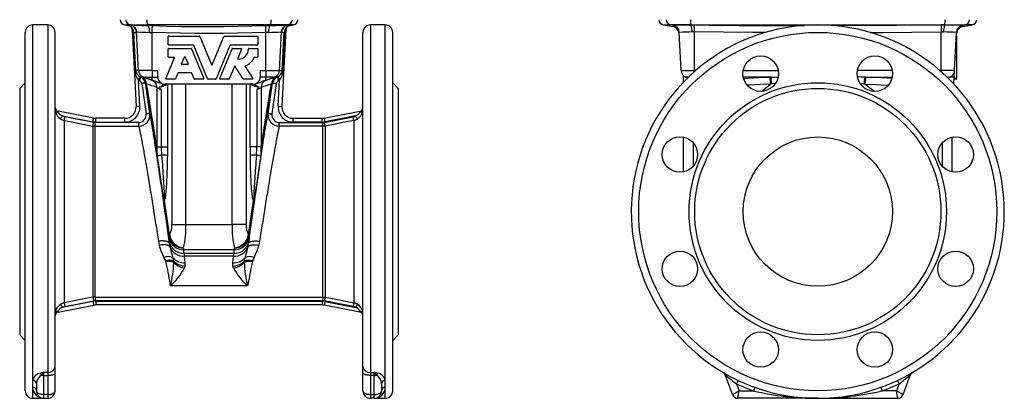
# Model space of a CAD drawing. Extents: x 112 to 643, y -240 to 697.
# Tile 2 of 3: x 113 to 641, y 96 to 298. Entities that reach past the tile are written whole.
import ezdxf

# ---------------------------------------------------------------- set-up
doc = ezdxf.new("R2010")
doc.units = 0
doc.layers.get('0').update_dxf_attribs({"linetype": 'CONTINUOUS'})

msp = doc.modelspace()

# ---------------------------------------------------------------- linework, layer by layer
at = {"color": 7, "linetype": 'CONTINUOUS'}
for p, q in [((115.8, 99.54), (115.8, 291.54)), ((127.8, 295.54), (119.8, 295.54)), ((119.8, 105.12), (119.8, 295.54)), ((127.8, 295.54), (127.8, 109.38)), ((131.8, 112.83), (131.8, 291.54)), ((169.09, 295.56), (170.63, 295.28)), ((169.09, 295.56), (172.09, 295.56)), ((172.09, 295.56), (181.48, 295.56)), ((172.3, 295.52), (172.09, 295.56)), ((172.14, 294.69), (172.16, 294.66)), ((173.05, 293.12), (175.21, 251.85)), ((173.57, 291.52), (174.64, 271.16)), ((175.08, 271.18), (174.01, 291.54)), ((176.5, 271.18), (175.42, 291.79)), ((247.12, 295.56), (181.48, 295.56)), ((181.82, 295.3), (181.48, 295.56)), ((183.8, 271.18), (183.8, 291.52)), ((244.8, 271.18), (244.8, 291.52)), ((246.78, 295.3), (247.12, 295.56)), ((256.5, 295.56), (247.12, 295.56)), ((252.1, 271.18), (253.18, 291.79)), ((255.55, 293.12), (253.39, 251.85)), ((253.52, 271.18), (254.59, 291.54)), ((255.03, 291.52), (253.96, 271.16)), ((256.3, 295.52), (256.5, 295.56)), ((256.46, 294.69), (256.43, 294.66)), ((259.51, 295.56), (256.5, 295.56)), ((257.97, 295.28), (259.51, 295.56)), ((296.8, 112.83), (296.8, 291.54)), ((308.8, 295.54), (300.8, 295.54)), ((300.8, 295.54), (300.8, 109.38)), ((308.8, 105.12), (308.8, 295.54)), ((312.8, 99.54), (312.8, 291.54)), ((457.95, 295.56), (463.06, 294.65)), ((457.95, 295.56), (461.77, 295.56)), ((472.62, 295.56), (461.77, 295.56)), ((463.19, 295.3), (461.77, 295.56)), ((467.39, 271.18), (466.33, 291.52)), ((472.62, 295.56), (608.78, 295.56)), ((472.64, 295.52), (472.62, 295.56)), ((474.53, 271.18), (474.51, 291.79)), ((606.86, 271.18), (606.89, 291.79)), ((608.76, 295.52), (608.78, 295.56)), ((608.78, 295.56), (619.62, 295.56)), ((614, 271.18), (615.07, 291.52)), ((618.2, 295.3), (619.62, 295.56)), ((618.34, 294.65), (623.45, 295.56)), ((623.45, 295.56), (619.62, 295.56)), ((192.45, 284.98), (192.45, 289.3)), ((192.69, 289.54), (209.09, 289.54)), ((209.31, 289.39), (215.58, 274.26)), ((216.02, 274.26), (222.29, 289.39)), ((222.51, 289.54), (240.21, 289.54)), ((240.45, 289.3), (240.45, 284.98)), ((615.2, 289.3), (614.95, 289.3)), ((615.2, 289.54), (614.96, 289.54)), ((615.2, 289.3), (615.2, 289.54)), ((615.2, 284.98), (615.2, 289.3)), ((192.45, 278.41), (192.45, 282.73)), ((205.88, 284.74), (192.69, 284.74)), ((192.69, 282.97), (204.7, 282.97)), ((204.92, 282.82), (211.54, 266.83)), ((213.53, 266.65), (206.1, 284.59)), ((225.5, 284.59), (218.06, 266.65)), ((220.06, 266.83), (226.68, 282.82)), ((240.21, 284.74), (225.72, 284.74)), ((226.9, 282.97), (231.58, 282.97)), ((231.8, 282.64), (229.7, 277.58)), ((235.64, 282.97), (240.21, 282.97)), ((240.45, 282.73), (240.45, 278.41)), ((615.2, 282.73), (614.61, 282.73)), ((615.2, 282.97), (614.62, 282.97)), ((615.2, 284.59), (614.7, 284.59)), ((615.2, 284.74), (614.71, 284.74)), ((615.2, 284.98), (614.72, 284.98)), ((615.2, 284.74), (615.2, 284.98)), ((615.2, 284.59), (615.2, 284.74)), ((615.2, 282.97), (615.2, 284.59)), ((615.2, 282.73), (615.2, 282.97)), ((615.2, 278.41), (615.2, 282.73)), ((191.17, 266.83), (195.73, 277.84)), ((195.51, 278.17), (192.69, 278.17)), ((199.6, 274.63), (201.13, 278.34)), ((201.58, 278.34), (203.11, 274.63)), ((240.21, 278.17), (238.83, 278.17)), ((615.2, 277.84), (614.35, 277.84)), ((615.2, 278.17), (614.37, 278.17)), ((615.2, 278.41), (614.38, 278.41)), ((615.2, 278.17), (615.2, 278.41)), ((615.2, 277.84), (615.2, 278.17)), ((615.2, 266.83), (615.2, 277.84)), ((176.5, 271.18), (175.08, 271.18)), ((183.8, 271.18), (176.5, 271.18)), ((183.8, 271.18), (186.8, 271.18)), ((183.8, 271.18), (183.8, 267.63)), ((186.8, 267.78), (186.8, 271.18)), ((197.56, 269.71), (196.29, 266.65)), ((204.93, 269.86), (197.78, 269.86)), ((202.89, 274.3), (199.82, 274.3)), ((206.42, 266.65), (205.15, 269.71)), ((227.94, 273.32), (225.18, 266.65)), ((232.66, 266.61), (228.36, 273.35)), ((233.65, 273.29), (237.74, 266.87)), ((241.8, 271.18), (241.8, 267.78)), ((241.8, 271.18), (244.8, 271.18)), ((244.8, 271.18), (252.1, 271.18)), ((244.8, 271.18), (244.8, 267.63)), ((252.1, 271.18), (253.52, 271.18)), ((467.39, 271.18), (474.53, 271.18)), ((474.53, 271.18), (475.29, 271.18)), ((500.74, 271.18), (519.42, 271.18)), ((580.65, 271.18), (561.97, 271.18)), ((606.86, 271.18), (606.1, 271.18)), ((614, 271.18), (606.86, 271.18)), ((613.82, 267.78), (614, 271.18)), ((115.8, 264.54), (112.8, 261.54)), ((177.21, 251.96), (176.47, 266)), ((178, 267.67), (177.69, 267.65)), ((178.2, 267.63), (179.12, 267.63)), ((178.26, 267.62), (178.2, 267.63)), ((178.25, 264.19), (180.55, 247.85)), ((179.12, 267.63), (183.8, 267.63)), ((183.8, 265.93), (179.12, 267.63)), ((180.23, 264.47), (180.5, 264.5)), ((182.53, 248.13), (180.23, 264.47)), ((183.8, 267.63), (186.8, 267.63)), ((183.8, 265.93), (183.8, 267.63)), ((189.18, 263.93), (183.8, 265.93)), ((196.07, 266.5), (191.39, 266.5)), ((211.32, 266.5), (206.64, 266.5)), ((217.84, 266.5), (213.76, 266.5)), ((224.96, 266.5), (220.28, 266.5)), ((237.54, 266.5), (232.86, 266.5)), ((239.42, 263.93), (244.8, 265.93)), ((244.8, 267.63), (241.8, 267.63)), ((249.48, 267.63), (244.8, 267.63)), ((244.8, 265.93), (244.8, 267.63)), ((244.8, 265.93), (249.48, 267.63)), ((246.07, 248.13), (248.37, 264.47)), ((250.35, 264.19), (248.05, 247.85)), ((248.37, 264.47), (248.1, 264.5)), ((250.4, 267.63), (249.48, 267.63)), ((250.34, 267.62), (250.4, 267.63)), ((250.6, 267.67), (250.91, 267.65)), ((251.39, 251.96), (252.13, 266)), ((315.8, 261.54), (312.8, 264.54)), ((468.7, 264.94), (468.7, 268.43)), ((471.02, 267.27), (470.02, 267.63)), ((471.4, 267.63), (470.02, 267.63)), ((515.44, 267.63), (500.76, 267.63)), ((514.94, 267.62), (515.44, 267.63)), ((565.95, 267.63), (580.64, 267.63)), ((566.46, 267.62), (565.95, 267.63)), ((610, 267.63), (611.38, 267.63)), ((610.37, 267.27), (611.38, 267.63)), ((611.72, 267.78), (613.82, 267.78)), ((615.2, 266.5), (613.76, 266.5)), ((615.2, 266.83), (613.77, 266.83)), ((615.2, 266.5), (615.2, 266.83)), ((112.8, 261.54), (112.8, 129.54)), ((180.8, 263.93), (180.86, 263.86)), ((186.36, 262.05), (186.36, 230.3)), ((188.68, 260.58), (188.68, 230.3)), ((237.8, 263.78), (190.8, 263.78)), ((192.18, 230.3), (192.18, 263.78)), ((194.38, 263.78), (194.38, 188.64)), ((201.9, 188.64), (201.9, 263.78)), ((226.7, 188.64), (226.7, 263.78)), ((234.22, 263.78), (234.22, 188.64)), ((236.42, 230.3), (236.42, 263.78)), ((239.92, 260.58), (239.92, 230.3)), ((242.24, 262.05), (242.24, 230.3)), ((247.79, 263.93), (247.74, 263.86)), ((315.8, 261.54), (315.8, 129.54)), ((510.48, 259.96), (515.4, 263.86)), ((515.86, 263.93), (515.4, 263.86)), ((565.54, 263.93), (566, 263.86)), ((570.91, 259.96), (566, 263.86)), ((152.47, 245.65), (133.42, 249.35)), ((276.13, 245.65), (295.18, 249.35)), ((135.75, 246.86), (152.09, 243.69)), ((136.65, 244.41), (136.65, 146.67)), ((152.47, 243.35), (137.04, 246.37)), ((153.23, 241.29), (153.23, 243.28)), ((176.6, 243.28), (153.23, 243.28)), ((169.22, 245.54), (153.62, 245.54)), ((153.62, 243.54), (153.62, 245.54)), ((153.62, 243.54), (169.22, 243.54)), ((169.22, 243.54), (169.22, 245.54)), ((176.6, 241.29), (176.6, 243.28)), ((252, 241.29), (252, 243.28)), ((252, 243.28), (275.37, 243.28)), ((259.38, 245.54), (274.98, 245.54)), ((259.38, 243.54), (259.38, 245.54)), ((274.98, 243.54), (259.38, 243.54)), ((274.98, 243.54), (274.98, 245.54)), ((275.37, 241.29), (275.37, 243.28)), ((276.13, 243.35), (291.56, 246.37)), ((292.85, 246.86), (276.51, 243.69)), ((291.94, 244.41), (291.94, 146.67)), ((152.09, 241.4), (152.09, 149.68)), ((153.23, 149.79), (153.23, 241.29)), ((153.23, 241.29), (176.6, 241.29)), ((275.37, 241.29), (252, 241.29)), ((275.37, 149.79), (275.37, 241.29)), ((276.51, 241.4), (276.51, 149.68)), ((468.7, 216.85), (468.7, 235.46)), ((473.96, 232.38), (473.96, 219.93)), ((607.43, 232.38), (607.43, 219.93)), ((612.7, 216.85), (612.7, 235.46)), ((186.36, 230.3), (188.68, 230.3)), ((188.68, 230.3), (192.18, 230.3)), ((239.92, 230.3), (236.42, 230.3)), ((242.24, 230.3), (239.92, 230.3)), ((186.57, 225.32), (190.03, 200.87)), ((242.03, 225.32), (238.57, 200.87)), ((190.03, 200.87), (192.76, 182.35)), ((193.06, 183.18), (190.36, 201.47)), ((235.53, 183.18), (238.24, 201.47)), ((238.57, 200.87), (235.84, 182.35)), ((194.38, 188.64), (201.9, 188.64)), ((201.9, 188.64), (226.7, 188.64)), ((234.22, 188.64), (226.7, 188.64)), ((192.76, 182.35), (192.79, 182.19)), ((192.82, 181.74), (192.97, 179.72)), ((193.07, 183.14), (193.06, 183.18)), ((235.53, 183.14), (235.53, 183.18)), ((235.78, 181.74), (235.63, 179.72)), ((235.84, 182.35), (235.81, 182.19)), ((227.86, 175.12), (200.74, 175.12)), ((200.89, 173.1), (200.74, 175.12)), ((227.71, 173.1), (227.86, 175.12)), ((190.93, 169.11), (191.03, 168.8)), ((227.71, 173.1), (200.89, 173.1)), ((227.49, 171.71), (201.11, 171.71)), ((201.51, 168.09), (201.11, 171.71)), ((227.09, 168.09), (227.49, 171.71)), ((237.67, 169.11), (237.57, 168.8)), ((234.9, 155.7), (193.7, 155.7)), ((153.23, 149.79), (275.37, 149.79)), ((153.23, 149.79), (153.23, 147.8)), ((275.37, 149.79), (275.37, 147.8)), ((133.42, 141.73), (152.47, 145.43)), ((152.09, 147.39), (135.75, 144.22)), ((137.04, 144.71), (152.47, 147.73)), ((275.37, 147.8), (153.23, 147.8)), ((153.62, 147.54), (274.98, 147.54)), ((153.62, 147.54), (153.62, 145.54)), ((274.98, 145.54), (153.62, 145.54)), ((274.98, 147.54), (274.98, 145.54)), ((291.56, 144.71), (276.13, 147.73)), ((295.18, 141.73), (276.13, 145.43)), ((276.51, 147.39), (292.85, 144.22)), ((112.8, 129.54), (115.8, 126.54)), ((312.8, 126.54), (315.8, 129.54)), ((131.8, 109.19), (131.8, 112.83)), ((296.8, 109.19), (296.8, 112.83)), ((127.8, 109.38), (125.8, 109.38)), ((125.8, 107.83), (125.8, 109.38)), ((125.8, 107.83), (127.8, 107.83)), ((125.8, 97.51), (125.8, 107.83)), ((127.8, 109.38), (127.8, 107.83)), ((127.8, 107.83), (127.8, 97.51)), ((131.8, 99.54), (131.8, 109.19)), ((296.8, 99.54), (296.8, 109.19)), ((300.8, 109.38), (302.8, 109.38)), ((300.8, 109.38), (300.8, 107.83)), ((302.8, 107.83), (300.8, 107.83)), ((300.8, 107.83), (300.8, 97.51)), ((302.8, 107.83), (302.8, 109.38)), ((302.8, 97.51), (302.8, 107.83)), ((494.98, 97.51), (491.23, 107.83)), ((586.42, 97.51), (590.17, 107.83)), ((119.8, 101.42), (119.8, 105.12)), ((119.8, 95.54), (119.8, 101.42)), ((121.8, 103.31), (121.8, 99.54)), ((306.8, 103.31), (306.8, 99.54)), ((308.8, 101.42), (308.8, 105.12)), ((308.8, 95.54), (308.8, 101.42)), ((497.12, 103.31), (498.5, 99.54)), ((584.27, 103.31), (582.9, 99.54)), ((119.8, 95.54), (125.8, 95.54)), ((127.8, 97.51), (125.8, 97.51)), ((125.8, 95.54), (125.8, 97.51)), ((125.8, 95.54), (127.8, 95.54)), ((127.8, 97.51), (127.8, 95.54)), ((300.8, 97.51), (302.8, 97.51)), ((300.8, 97.51), (300.8, 95.54)), ((302.8, 95.54), (300.8, 95.54)), ((302.8, 95.54), (302.8, 97.51)), ((302.8, 95.54), (308.8, 95.54)), ((540.7, 95.54), (497.8, 95.54)), ((498.5, 99.54), (506.23, 99.54)), ((540.7, 95.54), (583.6, 95.54)), ((582.9, 99.54), (575.16, 99.54))]:
    msp.add_line(p, q, dxfattribs=at)
for points in [[(172.3, 295.52), (172.17, 295.53), (172.12, 295.52)], [(172.99, 293.49), (173.02, 293.35), (173.05, 293.12)], [(174.01, 291.54), (174, 291.54), (173.98, 291.54), (173.94, 291.54), (173.89, 291.53), (173.83, 291.53), (173.75, 291.53), (173.67, 291.52), (173.57, 291.52)], [(175.42, 291.79), (175.45, 291.8), (175.54, 291.79)], [(183.95, 295.25), (182.88, 295.28), (181.82, 295.3)], [(182.35, 291.57), (183.07, 291.55), (183.8, 291.52)], [(183.8, 291.52), (183.81, 291.87), (183.83, 292.23), (183.84, 292.57), (183.85, 292.91), (183.87, 293.23), (183.88, 293.54), (183.89, 293.82), (183.9, 294.09), (183.91, 294.34), (183.92, 294.56), (183.93, 294.76), (183.93, 294.92), (183.94, 295.06), (183.95, 295.17), (183.95, 295.25)], [(244.8, 291.52), (237.18, 291.26), (229.55, 291.07), (221.93, 290.96), (214.3, 290.92), (206.67, 290.96), (199.05, 291.07), (191.42, 291.26), (183.8, 291.52)], [(183.95, 295.25), (191.94, 294.98), (199.39, 294.8), (206.85, 294.69), (214.3, 294.65), (222.3, 294.7), (229.75, 294.81), (237.2, 294.99), (244.65, 295.25)], [(244.65, 295.25), (245.71, 295.28), (246.78, 295.3)], [(244.8, 291.52), (244.79, 291.87), (244.77, 292.23), (244.76, 292.57), (244.75, 292.91), (244.73, 293.23), (244.72, 293.54), (244.71, 293.82), (244.7, 294.09), (244.69, 294.34), (244.68, 294.56), (244.67, 294.76), (244.66, 294.92), (244.66, 295.06), (244.65, 295.17), (244.65, 295.25)], [(246.25, 291.57), (245.53, 291.55), (244.8, 291.52)], [(253.18, 291.79), (253.14, 291.8), (253.06, 291.79)], [(254.59, 291.54), (254.6, 291.54), (254.62, 291.54), (254.66, 291.54), (254.71, 291.53), (254.77, 291.53), (254.85, 291.53), (254.93, 291.52), (255.03, 291.52)], [(255.61, 293.5), (255.58, 293.35), (255.55, 293.12)], [(256.3, 295.52), (256.43, 295.53), (256.48, 295.52)], [(463.01, 295.25), (463.05, 295.28), (463.19, 295.3)], [(463.01, 295.25), (463.03, 294.98), (463.04, 294.84), (463.05, 294.74), (463.06, 294.67), (463.06, 294.65)], [(466.45, 291.57), (466.36, 291.55), (466.33, 291.52)], [(472.64, 295.52), (473.55, 295.53), (474.48, 295.52)], [(474.51, 291.79), (473.88, 291.8), (473.26, 291.79)], [(474.48, 295.52), (482.47, 295.44), (498.47, 295.32), (514.47, 295.26), (527.58, 295.25), (533.41, 295.27)], [(512.74, 291.54), (505.87, 291.55), (490.19, 291.64), (474.51, 291.79)], [(606.92, 295.52), (598.92, 295.44), (582.92, 295.32), (566.93, 295.26), (553.81, 295.25), (547.94, 295.27)], [(568.67, 291.54), (575.52, 291.55), (591.2, 291.64), (606.89, 291.79)], [(606.89, 291.79), (607.51, 291.8), (608.14, 291.79)], [(608.76, 295.52), (607.84, 295.53), (606.92, 295.52)], [(614.94, 291.57), (615.04, 291.55), (615.07, 291.52)], [(618.38, 295.25), (618.34, 295.28), (618.2, 295.3)], [(618.38, 295.25), (618.36, 294.98), (618.35, 294.84), (618.34, 294.74), (618.34, 294.67), (618.34, 294.65)], [(175.08, 271.18), (175.07, 271.18), (175.04, 271.18), (175.01, 271.18), (174.96, 271.18), (174.89, 271.17), (174.82, 271.17), (174.73, 271.17), (174.64, 271.16)], [(253.52, 271.18), (253.53, 271.18), (253.56, 271.18), (253.59, 271.18), (253.64, 271.18), (253.7, 271.17), (253.78, 271.17), (253.86, 271.17), (253.96, 271.16)], [(474.53, 271.18), (474.53, 270.83), (474.53, 270.52)], [(606.86, 271.18), (606.86, 270.83), (606.86, 270.52)], [(177.35, 267.8), (177.34, 267.78), (177.32, 267.73), (177.28, 267.66), (177.23, 267.55), (177.16, 267.42), (177.09, 267.27), (177, 267.09), (176.91, 266.9), (176.81, 266.69), (176.7, 266.46), (176.58, 266.24), (176.47, 266)], [(177.69, 267.65), (177.68, 267.63), (177.66, 267.59), (177.63, 267.51), (177.59, 267.4), (177.54, 267.26), (177.48, 267.1), (177.41, 266.92), (177.33, 266.71), (177.25, 266.49), (177.16, 266.26), (177.07, 266.03), (176.98, 265.78)], [(178.2, 267.63), (178.07, 267.66), (178, 267.67)], [(180.23, 264.47), (180.21, 264.47), (180.15, 264.46), (180.07, 264.45), (179.95, 264.43), (179.81, 264.41), (179.64, 264.39), (179.44, 264.36), (179.23, 264.33), (179, 264.3), (178.76, 264.26), (178.51, 264.23), (178.25, 264.19)], [(180.5, 264.5), (181.15, 260.6), (181.94, 255.64), (182.87, 249.63), (183.96, 242.57), (185.19, 234.46), (186.57, 225.32)], [(180.5, 264.5), (180.61, 264.23), (180.8, 263.93)], [(248.1, 264.5), (247.45, 260.6), (246.66, 255.64), (245.72, 249.63), (244.64, 242.57), (243.41, 234.46), (242.03, 225.32)], [(248.1, 264.5), (247.99, 264.23), (247.79, 263.93)], [(248.37, 264.47), (248.39, 264.47), (248.44, 264.46), (248.53, 264.45), (248.65, 264.43), (248.79, 264.41), (248.96, 264.39), (249.16, 264.36), (249.37, 264.33), (249.6, 264.3), (249.84, 264.26), (250.09, 264.23), (250.35, 264.19)], [(250.4, 267.63), (250.53, 267.66), (250.6, 267.67)], [(250.91, 267.65), (250.92, 267.63), (250.94, 267.59), (250.97, 267.51), (251.01, 267.4), (251.06, 267.26), (251.12, 267.1), (251.19, 266.92), (251.27, 266.71), (251.35, 266.49), (251.44, 266.26), (251.53, 266.03), (251.62, 265.78)], [(251.25, 267.8), (251.26, 267.78), (251.28, 267.73), (251.32, 267.66), (251.37, 267.55), (251.43, 267.42), (251.51, 267.27), (251.6, 267.09), (251.69, 266.9), (251.79, 266.69), (251.9, 266.46), (252.01, 266.24), (252.13, 266)], [(500.92, 266.93), (503.35, 267.07), (509.13, 267.37), (514.94, 267.62)], [(515.44, 267.63), (517.7, 267.66), (519.4, 267.67)], [(518.01, 264.25), (517.93, 264.23), (515.86, 263.93)], [(565.95, 267.63), (563.69, 267.66), (561.99, 267.67)], [(563.38, 264.25), (563.47, 264.23), (565.54, 263.93)], [(580.47, 266.93), (578.04, 267.07), (572.26, 267.37), (566.46, 267.62)], [(613.62, 263.96), (613.63, 264.05), (613.64, 264.2), (613.65, 264.38), (613.66, 264.59), (613.67, 264.82), (613.68, 265.08), (613.7, 265.37), (613.71, 265.67), (613.73, 266), (613.75, 266.33), (613.77, 266.68), (613.78, 267.04), (613.8, 267.41), (613.82, 267.78)], [(186.36, 230.3), (184.95, 239.12), (183.69, 246.9), (182.59, 253.61), (181.64, 259.27), (180.86, 263.86)], [(187.76, 262.31), (188.43, 262.62), (189.07, 262.94), (189.29, 263.07), (189.47, 263.2), (189.61, 263.34), (189.68, 263.49), (189.66, 263.59), (189.6, 263.68), (189.49, 263.77), (189.34, 263.86), (189.18, 263.93)], [(240.83, 262.31), (240.17, 262.62), (239.53, 262.94), (239.31, 263.07), (239.12, 263.2), (238.98, 263.34), (238.92, 263.49), (238.93, 263.59), (239, 263.68), (239.1, 263.77), (239.25, 263.86), (239.42, 263.93)], [(242.24, 230.3), (243.65, 239.12), (244.91, 246.9), (246.01, 253.61), (246.95, 259.27), (247.74, 263.86)], [(515.4, 263.86), (509.71, 263.61), (504.04, 263.31), (502.89, 263.24)], [(566, 263.86), (571.69, 263.61), (577.36, 263.31), (578.5, 263.24)], [(133.5, 248.89), (133.47, 249.05), (133.45, 249.18), (133.43, 249.28), (133.42, 249.33), (133.42, 249.35)], [(177.21, 251.96), (176.95, 251.94), (176.69, 251.93), (176.44, 251.92), (176.21, 251.91), (175.99, 251.89), (175.79, 251.88), (175.62, 251.88), (175.48, 251.87), (175.36, 251.86), (175.28, 251.86), (175.23, 251.85), (175.21, 251.85)], [(182.53, 248.13), (182.51, 248.12), (182.45, 248.12), (182.37, 248.1), (182.25, 248.09), (182.11, 248.07), (181.93, 248.04), (181.74, 248.02), (181.53, 247.99), (181.3, 247.95), (181.05, 247.92), (180.8, 247.88), (180.55, 247.85)], [(193.09, 178.48), (192.91, 179.78), (192.74, 181.09), (192.56, 182.41), (192.38, 183.73), (192.19, 185.07), (192.01, 186.42), (191.82, 187.77), (191.64, 189.13), (191.45, 190.49), (191.26, 191.86), (191.07, 193.23), (190.87, 194.61), (190.68, 195.98), (190.49, 197.36), (190.29, 198.73), (190.1, 200.1), (189.91, 201.47), (189.71, 202.84), (189.52, 204.2), (189.32, 205.56), (189.13, 206.91), (188.93, 208.25), (188.74, 209.58), (188.55, 210.91), (188.36, 212.22), (188.16, 213.53), (187.98, 214.82), (187.79, 216.1), (187.6, 217.36), (187.41, 218.61), (187.23, 219.85), (187.05, 221.07), (186.87, 222.27), (186.69, 223.45), (186.51, 224.62), (186.34, 225.76), (186.16, 226.88), (186, 227.99), (185.83, 229.07), (185.66, 230.13), (185.5, 231.16), (185.34, 232.17), (185.19, 233.15), (185.04, 234.11), (184.89, 235.05), (184.74, 235.95), (184.6, 236.83), (184.46, 237.68), (184.33, 238.5), (184.2, 239.29), (184.07, 240.05), (183.95, 240.78), (183.83, 241.48), (183.71, 242.15), (183.6, 242.79), (183.49, 243.39), (183.39, 243.96), (183.29, 244.5), (183.2, 245), (183.11, 245.47), (183.03, 245.91), (182.95, 246.31), (182.87, 246.68), (182.8, 247.01), (182.74, 247.3), (182.68, 247.56), (182.62, 247.79), (182.57, 247.97), (182.53, 248.13)], [(235.51, 178.48), (235.69, 179.78), (235.86, 181.09), (236.04, 182.41), (236.22, 183.73), (236.41, 185.07), (236.59, 186.42), (236.78, 187.77), (236.96, 189.13), (237.15, 190.49), (237.34, 191.86), (237.53, 193.23), (237.72, 194.61), (237.92, 195.98), (238.11, 197.36), (238.3, 198.73), (238.5, 200.1), (238.69, 201.47), (238.89, 202.84), (239.08, 204.2), (239.28, 205.56), (239.47, 206.91), (239.66, 208.25), (239.86, 209.58), (240.05, 210.91), (240.24, 212.22), (240.43, 213.53), (240.62, 214.82), (240.81, 216.1), (241, 217.36), (241.19, 218.61), (241.37, 219.85), (241.55, 221.07), (241.73, 222.27), (241.91, 223.45), (242.09, 224.62), (242.26, 225.76), (242.43, 226.88), (242.6, 227.99), (242.77, 229.07), (242.93, 230.13), (243.1, 231.16), (243.25, 232.17), (243.41, 233.15), (243.56, 234.11), (243.71, 235.05), (243.86, 235.95), (244, 236.83), (244.14, 237.68), (244.27, 238.5), (244.4, 239.29), (244.53, 240.05), (244.65, 240.78), (244.77, 241.48), (244.89, 242.15), (245, 242.79), (245.1, 243.39), (245.21, 243.96), (245.3, 244.5), (245.4, 245), (245.49, 245.47), (245.57, 245.91), (245.65, 246.31), (245.73, 246.68), (245.8, 247.01), (245.86, 247.3), (245.92, 247.56), (245.98, 247.79), (246.03, 247.97), (246.07, 248.13)], [(246.07, 248.13), (246.09, 248.12), (246.15, 248.12), (246.23, 248.1), (246.35, 248.09), (246.49, 248.07), (246.66, 248.04), (246.86, 248.02), (247.07, 247.99), (247.3, 247.95), (247.55, 247.92), (247.8, 247.88), (248.05, 247.85)], [(251.39, 251.96), (251.65, 251.94), (251.91, 251.93), (252.16, 251.92), (252.39, 251.91), (252.61, 251.89), (252.8, 251.88), (252.98, 251.88), (253.12, 251.87), (253.24, 251.86), (253.32, 251.86), (253.37, 251.85), (253.39, 251.85)], [(295.1, 248.89), (295.13, 249.05), (295.15, 249.18), (295.17, 249.28), (295.18, 249.33), (295.18, 249.35)], [(134.72, 245.16), (134.74, 245.19), (134.78, 245.26), (134.84, 245.35), (134.91, 245.47), (135, 245.62), (135.1, 245.79), (135.22, 245.98), (135.34, 246.19), (135.47, 246.41), (135.61, 246.63), (135.75, 246.86)], [(137.04, 246.37), (136.38, 246.56), (135.75, 246.86)], [(136.65, 244.41), (136.66, 244.46), (136.68, 244.53), (136.7, 244.64), (136.73, 244.78), (136.76, 244.95), (136.8, 245.15), (136.84, 245.36), (136.89, 245.6), (136.93, 245.85), (136.98, 246.11), (137.04, 246.37)], [(136.65, 244.41), (140.58, 243.65), (152.09, 241.4)], [(152.09, 243.69), (152.14, 243.94), (152.19, 244.19), (152.24, 244.44), (152.28, 244.67), (152.32, 244.88), (152.36, 245.07), (152.39, 245.24), (152.42, 245.39), (152.44, 245.5), (152.46, 245.58), (152.47, 245.63), (152.47, 245.65)], [(152.09, 241.4), (152.1, 241.44), (152.11, 241.52), (152.13, 241.63), (152.16, 241.77), (152.19, 241.94), (152.23, 242.14), (152.27, 242.35), (152.32, 242.59), (152.37, 242.83), (152.42, 243.09), (152.47, 243.35)], [(153.23, 243.28), (152.85, 243.3), (152.47, 243.35)], [(275.37, 243.28), (275.75, 243.3), (276.13, 243.35)], [(276.51, 243.69), (276.46, 243.94), (276.41, 244.19), (276.36, 244.44), (276.32, 244.67), (276.27, 244.88), (276.24, 245.07), (276.2, 245.24), (276.18, 245.39), (276.15, 245.5), (276.14, 245.58), (276.13, 245.63), (276.13, 245.65)], [(276.51, 241.4), (276.5, 241.44), (276.49, 241.52), (276.47, 241.63), (276.44, 241.77), (276.4, 241.94), (276.37, 242.14), (276.32, 242.35), (276.28, 242.59), (276.23, 242.83), (276.18, 243.09), (276.13, 243.35)], [(291.94, 244.41), (288.02, 243.65), (276.51, 241.4)], [(291.56, 246.37), (292.22, 246.56), (292.85, 246.86)], [(291.94, 244.41), (291.94, 244.46), (291.92, 244.53), (291.9, 244.64), (291.87, 244.78), (291.84, 244.95), (291.8, 245.15), (291.76, 245.36), (291.71, 245.6), (291.66, 245.85), (291.61, 246.11), (291.56, 246.37)], [(293.88, 245.16), (293.86, 245.19), (293.82, 245.26), (293.76, 245.35), (293.69, 245.47), (293.6, 245.62), (293.5, 245.79), (293.38, 245.98), (293.26, 246.19), (293.13, 246.41), (292.99, 246.63), (292.85, 246.86)], [(152.09, 241.4), (152.66, 241.32), (153.23, 241.29)], [(176.6, 241.29), (176.64, 241.15), (176.69, 240.97), (176.75, 240.77), (176.81, 240.53), (176.88, 240.26), (176.95, 239.96), (177.03, 239.63), (177.11, 239.27), (177.19, 238.88), (177.28, 238.46), (177.37, 238.01), (177.47, 237.53), (177.58, 237.02), (177.68, 236.49), (177.79, 235.92), (177.91, 235.32), (178.03, 234.7), (178.15, 234.05), (178.28, 233.38), (178.41, 232.68), (178.55, 231.95), (178.68, 231.19), (178.83, 230.42), (178.97, 229.61), (179.12, 228.79), (179.27, 227.94), (179.43, 227.07), (179.59, 226.17), (179.75, 225.26), (179.91, 224.32), (180.08, 223.37), (180.25, 222.4), (180.42, 221.4), (180.59, 220.39), (180.77, 219.36), (180.95, 218.32), (181.13, 217.26), (181.31, 216.18), (181.49, 215.09), (181.68, 213.99), (181.87, 212.87), (182.05, 211.74), (182.24, 210.6), (182.43, 209.45), (182.62, 208.29), (182.82, 207.13), (183.01, 205.95), (183.2, 204.77), (183.4, 203.57), (183.59, 202.38), (183.78, 201.18), (183.98, 199.97), (184.17, 198.77), (184.36, 197.56), (184.56, 196.35), (184.75, 195.13), (184.94, 193.92), (185.13, 192.71), (185.32, 191.5), (185.51, 190.3), (185.7, 189.1), (185.89, 187.9), (186.07, 186.71), (186.26, 185.52), (186.44, 184.34), (186.62, 183.17), (186.8, 182.01), (186.97, 180.85), (187.15, 179.71)], [(252, 241.29), (251.96, 241.15), (251.9, 240.97), (251.85, 240.77), (251.79, 240.53), (251.72, 240.26), (251.65, 239.96), (251.57, 239.63), (251.49, 239.27), (251.41, 238.88), (251.32, 238.46), (251.22, 238.01), (251.13, 237.53), (251.02, 237.02), (250.92, 236.49), (250.81, 235.92), (250.69, 235.32), (250.57, 234.7), (250.45, 234.05), (250.32, 233.38), (250.19, 232.68), (250.05, 231.95), (249.91, 231.19), (249.77, 230.42), (249.63, 229.61), (249.48, 228.79), (249.33, 227.94), (249.17, 227.07), (249.01, 226.17), (248.85, 225.26), (248.69, 224.32), (248.52, 223.37), (248.35, 222.4), (248.18, 221.4), (248.01, 220.39), (247.83, 219.36), (247.65, 218.32), (247.47, 217.26), (247.29, 216.18), (247.11, 215.09), (246.92, 213.99), (246.73, 212.87), (246.55, 211.74), (246.36, 210.6), (246.17, 209.45), (245.97, 208.29), (245.78, 207.13), (245.59, 205.95), (245.4, 204.77), (245.2, 203.57), (245.01, 202.38), (244.82, 201.18), (244.62, 199.97), (244.43, 198.77), (244.23, 197.56), (244.04, 196.35), (243.85, 195.13), (243.66, 193.92), (243.46, 192.71), (243.27, 191.5), (243.09, 190.3), (242.9, 189.1), (242.71, 187.9), (242.53, 186.71), (242.34, 185.52), (242.16, 184.34), (241.98, 183.17), (241.8, 182.01), (241.63, 180.85), (241.45, 179.71)], [(276.51, 241.4), (275.94, 241.32), (275.37, 241.29)], [(188.87, 225.86), (189.01, 224.03), (189.15, 222.26), (189.28, 220.56), (189.4, 218.93), (189.51, 217.37), (189.62, 215.88), (189.72, 214.46), (189.81, 213.12), (189.89, 211.85), (189.97, 210.66), (190.04, 209.54), (190.09, 208.5), (190.14, 207.54), (190.19, 206.66), (190.22, 205.86), (190.25, 205.13), (190.26, 204.49), (190.27, 203.93), (190.27, 203.45), (190.27, 203.05), (190.25, 202.74), (190.23, 202.51), (190.19, 202.35)], [(190.36, 201.47), (190.48, 201.64), (190.59, 201.9), (190.7, 202.24), (190.81, 202.66), (190.91, 203.16), (191.01, 203.75), (191.1, 204.42), (191.2, 205.17), (191.29, 206), (191.37, 206.9), (191.46, 207.89), (191.53, 208.96), (191.61, 210.1), (191.68, 211.32), (191.75, 212.62), (191.81, 213.99), (191.87, 215.44), (191.93, 216.96), (191.98, 218.55), (192.03, 220.21), (192.07, 221.94), (192.11, 223.74), (192.14, 225.61)], [(238.24, 201.47), (238.12, 201.64), (238.01, 201.9), (237.9, 202.24), (237.79, 202.66), (237.69, 203.16), (237.59, 203.75), (237.49, 204.42), (237.4, 205.17), (237.31, 206), (237.23, 206.9), (237.14, 207.89), (237.06, 208.96), (236.99, 210.1), (236.92, 211.32), (236.85, 212.62), (236.79, 213.99), (236.73, 215.44), (236.67, 216.96), (236.62, 218.55), (236.57, 220.21), (236.53, 221.94), (236.49, 223.74), (236.46, 225.61)], [(239.73, 225.86), (239.59, 224.03), (239.45, 222.26), (239.32, 220.56), (239.2, 218.93), (239.08, 217.37), (238.98, 215.88), (238.88, 214.46), (238.79, 213.12), (238.7, 211.85), (238.63, 210.66), (238.56, 209.54), (238.5, 208.5), (238.45, 207.54), (238.41, 206.66), (238.38, 205.86), (238.35, 205.13), (238.33, 204.49), (238.33, 203.93), (238.32, 203.45), (238.33, 203.05), (238.35, 202.74), (238.37, 202.51), (238.4, 202.35)], [(193.09, 178.48), (193.04, 178.63), (192.96, 178.77), (192.85, 178.91), (192.7, 179.04), (192.53, 179.16), (192.32, 179.28), (192.09, 179.38), (191.82, 179.48), (191.53, 179.56), (191.22, 179.63), (190.88, 179.69), (190.52, 179.75), (190.14, 179.78), (189.74, 179.81), (189.33, 179.82), (188.91, 179.83), (188.48, 179.82), (188.04, 179.79), (187.59, 179.76), (187.15, 179.71)], [(187.15, 179.71), (187.34, 178.61), (187.59, 177.53)], [(235.51, 178.48), (235.56, 178.63), (235.64, 178.77), (235.75, 178.91), (235.89, 179.04), (236.07, 179.16), (236.28, 179.28), (236.51, 179.38), (236.78, 179.48), (237.07, 179.56), (237.38, 179.63), (237.72, 179.69), (238.08, 179.75), (238.46, 179.78), (238.85, 179.81), (239.26, 179.82), (239.69, 179.83), (240.12, 179.82), (240.56, 179.79), (241.01, 179.76), (241.45, 179.71)], [(241.45, 179.71), (241.26, 178.61), (241.01, 177.53)], [(193.38, 176.66), (193.29, 176.82), (193.17, 176.96), (193.02, 177.09), (192.84, 177.22), (192.63, 177.33), (192.4, 177.43), (192.13, 177.52), (191.85, 177.6), (191.54, 177.66), (191.21, 177.71), (190.86, 177.75), (190.49, 177.77), (190.1, 177.78), (189.7, 177.77), (189.29, 177.75), (188.88, 177.72), (188.45, 177.67), (188.02, 177.61), (187.59, 177.53)], [(193.38, 176.66), (193.22, 177.56), (193.09, 178.48)], [(235.22, 176.66), (235.38, 177.56), (235.51, 178.48)], [(235.22, 176.66), (235.31, 176.82), (235.43, 176.96), (235.58, 177.09), (235.76, 177.22), (235.97, 177.33), (236.2, 177.43), (236.46, 177.52), (236.75, 177.6), (237.06, 177.66), (237.39, 177.71), (237.74, 177.75), (238.11, 177.77), (238.5, 177.78), (238.89, 177.77), (239.3, 177.75), (239.72, 177.72), (240.15, 177.67), (240.58, 177.61), (241.01, 177.53)], [(190.07, 170.94), (190.52, 170.02), (190.93, 169.11)], [(195.46, 168.93), (195.24, 169.89), (194.97, 170.85)], [(195.4, 168.29), (195.45, 168.61), (195.46, 168.93)], [(233.14, 168.93), (233.36, 169.89), (233.63, 170.85)], [(233.2, 168.29), (233.15, 168.61), (233.14, 168.93)], [(238.53, 170.94), (238.08, 170.02), (237.67, 169.11)], [(191.03, 168.8), (191.4, 167.24), (191.73, 165.73), (192.02, 164.27), (192.3, 162.86), (192.55, 161.51), (192.85, 159.97), (193.12, 158.52), (193.34, 157.41), (193.56, 156.37), (193.66, 155.87), (193.69, 155.75), (193.7, 155.73), (193.7, 155.7)], [(201.22, 165.34), (201.4, 165.85), (201.5, 166.37)], [(201.5, 166.37), (201.55, 167.23), (201.51, 168.09)], [(227.1, 166.37), (227.05, 167.23), (227.09, 168.09)], [(227.38, 165.34), (227.2, 165.85), (227.1, 166.37)], [(237.57, 168.8), (237.2, 167.24), (236.87, 165.73), (236.57, 164.27), (236.3, 162.86), (236.05, 161.51), (235.75, 159.97), (235.47, 158.52), (235.26, 157.41), (235.04, 156.37), (234.94, 155.87), (234.91, 155.75), (234.9, 155.73), (234.9, 155.7)], [(152.09, 149.68), (148.16, 148.91), (136.65, 146.67)], [(153.23, 149.79), (152.66, 149.76), (152.09, 149.68)], [(152.09, 149.68), (152.1, 149.64), (152.11, 149.56), (152.13, 149.45), (152.16, 149.31), (152.19, 149.14), (152.23, 148.94), (152.27, 148.73), (152.32, 148.49), (152.37, 148.24), (152.42, 147.99), (152.47, 147.73)], [(275.37, 149.79), (275.94, 149.76), (276.51, 149.68)], [(276.51, 149.68), (276.5, 149.64), (276.49, 149.56), (276.47, 149.45), (276.44, 149.31), (276.4, 149.14), (276.37, 148.94), (276.32, 148.73), (276.28, 148.49), (276.23, 148.24), (276.18, 147.99), (276.13, 147.73)], [(276.51, 149.68), (280.44, 148.91), (291.94, 146.67)], [(134.72, 145.92), (134.74, 145.89), (134.78, 145.82), (134.84, 145.73), (134.91, 145.61), (135, 145.46), (135.1, 145.29), (135.22, 145.1), (135.34, 144.89), (135.47, 144.67), (135.61, 144.45), (135.75, 144.22)], [(135.75, 144.22), (136.36, 144.52), (137.04, 144.71)], [(136.65, 146.67), (136.66, 146.62), (136.68, 146.55), (136.7, 146.44), (136.73, 146.29), (136.76, 146.13), (136.8, 145.93), (136.84, 145.71), (136.89, 145.48), (136.93, 145.23), (136.98, 144.97), (137.04, 144.71)], [(152.09, 147.39), (152.14, 147.14), (152.19, 146.88), (152.24, 146.64), (152.28, 146.41), (152.32, 146.2), (152.36, 146), (152.39, 145.83), (152.42, 145.69), (152.44, 145.58), (152.46, 145.5), (152.47, 145.45), (152.47, 145.43)], [(152.47, 147.73), (152.85, 147.78), (153.23, 147.8)], [(276.13, 147.73), (275.75, 147.78), (275.37, 147.8)], [(276.51, 147.39), (276.46, 147.14), (276.41, 146.88), (276.36, 146.64), (276.32, 146.41), (276.27, 146.2), (276.24, 146), (276.2, 145.83), (276.18, 145.69), (276.15, 145.58), (276.14, 145.5), (276.13, 145.45), (276.13, 145.43)], [(291.94, 146.67), (291.94, 146.62), (291.92, 146.55), (291.9, 146.44), (291.87, 146.29), (291.84, 146.13), (291.8, 145.93), (291.76, 145.71), (291.71, 145.48), (291.66, 145.23), (291.61, 144.97), (291.56, 144.71)], [(292.85, 144.22), (292.24, 144.52), (291.56, 144.71)], [(293.88, 145.92), (293.86, 145.89), (293.82, 145.82), (293.76, 145.73), (293.69, 145.61), (293.6, 145.46), (293.5, 145.29), (293.38, 145.1), (293.26, 144.89), (293.13, 144.67), (292.99, 144.45), (292.85, 144.22)], [(133.42, 141.73), (133.42, 141.74), (133.43, 141.8), (133.45, 141.89), (133.47, 142.02), (133.5, 142.19)], [(295.18, 141.73), (295.18, 141.74), (295.17, 141.8), (295.15, 141.89), (295.13, 142.02), (295.1, 142.19)], [(127.8, 107.83), (128.17, 107.83), (128.53, 107.85), (128.89, 107.88), (129.24, 107.92), (129.58, 107.97), (129.91, 108.03), (130.21, 108.1), (130.49, 108.18), (130.76, 108.27), (130.99, 108.37), (131.2, 108.47), (131.38, 108.58), (131.53, 108.7), (131.65, 108.82), (131.73, 108.94), (131.78, 109.07), (131.8, 109.19)], [(300.8, 107.83), (300.43, 107.83), (300.06, 107.85), (299.7, 107.88), (299.35, 107.92), (299.02, 107.97), (298.69, 108.03), (298.39, 108.1), (298.1, 108.18), (297.84, 108.27), (297.61, 108.37), (297.4, 108.47), (297.22, 108.58), (297.07, 108.7), (296.95, 108.82), (296.87, 108.94), (296.82, 109.07), (296.8, 109.19)], [(491.23, 107.83), (491.23, 107.83), (491.24, 107.83), (491.25, 107.84), (491.27, 107.84), (491.3, 107.85), (491.33, 107.86), (491.37, 107.88), (491.41, 107.89)], [(590.17, 107.83), (590.17, 107.83), (590.16, 107.83), (590.14, 107.84), (590.12, 107.84), (590.1, 107.85), (590.06, 107.86), (590.03, 107.88), (589.98, 107.89)], [(497.98, 105.12), (497.97, 105.11), (497.95, 105.06), (497.91, 104.99), (497.86, 104.88), (497.8, 104.75), (497.73, 104.59), (497.64, 104.42), (497.55, 104.22), (497.45, 104.01), (497.35, 103.78), (497.24, 103.55), (497.12, 103.31)], [(506.91, 101.42), (506.9, 101.41), (506.88, 101.36), (506.85, 101.28), (506.82, 101.17), (506.77, 101.03), (506.71, 100.87), (506.64, 100.69), (506.57, 100.48), (506.49, 100.26), (506.4, 100.03), (506.32, 99.79), (506.23, 99.54)], [(574.49, 101.42), (574.49, 101.41), (574.51, 101.36), (574.54, 101.28), (574.58, 101.17), (574.63, 101.03), (574.69, 100.87), (574.75, 100.69), (574.83, 100.48), (574.91, 100.26), (574.99, 100.03), (575.08, 99.79), (575.16, 99.54)], [(583.42, 105.12), (583.42, 105.11), (583.45, 105.06), (583.48, 104.99), (583.53, 104.88), (583.59, 104.75), (583.67, 104.59), (583.75, 104.42), (583.84, 104.22), (583.94, 104.01), (584.05, 103.78), (584.16, 103.55), (584.27, 103.31)], [(125.8, 97.51), (125.43, 97.52), (125.06, 97.55), (124.7, 97.59), (124.35, 97.65), (124.02, 97.73), (123.69, 97.82), (123.39, 97.92), (123.1, 98.04), (122.84, 98.17), (122.61, 98.32), (122.4, 98.47), (122.22, 98.64), (122.07, 98.81), (121.95, 98.98), (121.87, 99.17), (121.82, 99.35), (121.8, 99.54)], [(127.8, 97.51), (128.17, 97.52), (128.53, 97.55), (128.89, 97.59), (129.24, 97.65), (129.58, 97.73), (129.91, 97.82), (130.21, 97.92), (130.49, 98.04), (130.76, 98.17), (130.99, 98.32), (131.2, 98.47), (131.38, 98.64), (131.53, 98.81), (131.65, 98.98), (131.73, 99.17), (131.78, 99.35), (131.8, 99.54)], [(300.8, 97.51), (300.43, 97.52), (300.06, 97.55), (299.7, 97.59), (299.35, 97.65), (299.02, 97.73), (298.69, 97.82), (298.39, 97.92), (298.1, 98.04), (297.84, 98.17), (297.61, 98.32), (297.4, 98.47), (297.22, 98.64), (297.07, 98.81), (296.95, 98.98), (296.87, 99.17), (296.82, 99.35), (296.8, 99.54)], [(302.8, 97.51), (303.17, 97.52), (303.53, 97.55), (303.89, 97.59), (304.24, 97.65), (304.58, 97.73), (304.91, 97.82), (305.21, 97.92), (305.49, 98.04), (305.76, 98.17), (305.99, 98.32), (306.2, 98.47), (306.38, 98.64), (306.53, 98.81), (306.65, 98.98), (306.73, 99.17), (306.78, 99.35), (306.8, 99.54)], [(494.98, 97.51), (494.99, 97.52), (495.04, 97.55), (495.11, 97.59), (495.22, 97.65), (495.35, 97.73), (495.51, 97.82), (495.69, 97.92), (495.9, 98.04), (496.13, 98.17), (496.38, 98.32), (496.65, 98.47), (496.93, 98.64), (497.23, 98.81), (497.54, 98.98), (497.85, 99.17), (498.17, 99.35), (498.5, 99.54)], [(497.8, 95.54), (497.8, 95.56), (497.81, 95.61), (497.82, 95.69), (497.85, 95.81), (497.87, 95.96), (497.9, 96.14), (497.94, 96.35), (497.98, 96.58), (498.03, 96.84), (498.08, 97.13), (498.13, 97.43), (498.19, 97.76), (498.25, 98.09), (498.31, 98.44), (498.37, 98.8), (498.43, 99.17), (498.5, 99.54)], [(540.7, 95.54), (540.76, 95.54), (541.57, 95.55)], [(586.42, 97.51), (586.4, 97.52), (586.36, 97.55), (586.28, 97.59), (586.18, 97.65), (586.05, 97.73), (585.89, 97.82), (585.71, 97.92), (585.5, 98.04), (585.27, 98.17), (585.02, 98.32), (584.75, 98.47), (584.47, 98.64), (584.17, 98.81), (583.86, 98.98), (583.54, 99.17), (583.22, 99.35), (582.9, 99.54)], [(583.6, 95.54), (583.59, 95.56), (583.58, 95.61), (583.57, 95.69), (583.55, 95.81), (583.52, 95.96), (583.49, 96.14), (583.46, 96.35), (583.41, 96.58), (583.37, 96.84), (583.32, 97.13), (583.27, 97.43), (583.21, 97.76), (583.15, 98.09), (583.09, 98.44), (583.03, 98.8), (582.96, 99.17), (582.9, 99.54)]]:
    msp.add_lwpolyline(points, dxfattribs=at)
for centre, radius in [((540.7, 195.54), 96), ((510.08, 269.45), 9.5), ((571.31, 269.45), 9.5), ((540.7, 195.54), 69), ((540.7, 195.54), 66), ((466.79, 226.15), 9.5), ((540.7, 195.54), 40), ((614.61, 226.15), 9.5), ((466.79, 164.92), 9.5), ((614.61, 164.92), 9.5), ((510.08, 121.63), 9.5), ((571.31, 121.63), 9.5)]:
    msp.add_circle(centre, radius, dxfattribs=at)
for centre, radius, start, end in [((169.61, 298.51), 3, 183, 260), ((172.62, 298.5), 3, 182.9032, 259.8752), ((185.68, 297.87), 4.8, 174.1828, 208.8107), ((242.91, 297.87), 4.8, 331.1893, 5.8172), ((255.98, 298.5), 3, 280.1248, 357.0968), ((258.99, 298.51), 3, 280, 357), ((458.47, 298.51), 3, 183, 260), ((462.33, 298.47), 2.97, 182.3357, 259.123), ((483.82, 297.84), 11.43, 177.4104, 191.5054), ((597.57, 297.84), 11.43, 348.4946, 2.5896), ((619.06, 298.47), 2.97, 280.877, 357.6643), ((622.92, 298.51), 3, 280, 357), ((119.8, 291.54), 4, 90, 180), ((127.8, 291.54), 4, 0, 90), ((171.02, 297.58), 2.33, 260.2771, 298.0136), ((169.93, 291.34), 4, 56.1235, 79.9999), ((171.42, 291.58), 4, 3.0119, 80.0146), ((170.12, 291.37), 3.89, 2.5867, 58.7307), ((171.05, 293.02), 2, 13.7893, 56.9173), ((171.05, 293), 2, 3, 56.1222), ((182.15, 514.29), 219, 267.4207, 269.9128), ((171.58, 291.62), 3.96, 2.4461, 79.5731), ((171.08, 291.59), 2.49, 358.3346, 37.8719), ((174.32, 293.86), 2.34, 262.3176, 297.9888), ((183.04, 417.61), 126.04, 266.5873, 269.6852), ((174.5, 292.35), 7.89, 354.3008, 21.9299), ((254.1, 292.35), 7.89, 158.0701, 185.6992), ((245.56, 417.61), 126.04, 270.3148, 273.4127), ((246.45, 514.29), 219, 270.0872, 272.5793), ((257.02, 291.62), 3.96, 100.4269, 177.5539), ((257.18, 291.58), 4, 99.9854, 176.9881), ((254.28, 293.86), 2.34, 242.0112, 277.6824), ((258.48, 291.37), 3.89, 121.2693, 177.4133), ((257.52, 291.59), 2.5, 142.1509, 181.6427), ((257.55, 293), 2, 123.8778, 177), ((257.55, 293.02), 2, 123.0829, 166.066), ((258.66, 291.34), 4, 100.0001, 123.8765), ((257.58, 297.58), 2.33, 241.9864, 279.7229), ((300.8, 291.54), 4, 90, 180), ((308.8, 291.54), 4, 0, 90), ((540.7, 195.54), 100, 295.2893, 244.7107), ((462.34, 291.31), 4, 3.0162, 80.2638), ((462.36, 290.71), 4, 3, 80.0006), ((477.36, -107.04), 402.58, 90.6723, 92.0166), ((462.47, 291.38), 3.99, 2.7332, 79.544), ((475.96, 104.1), 187.71, 90.8247, 92.904), ((465.28, 292.37), 8, 355.8187, 23.1731), ((416.38, 293.18), 58.14, 358.6368, 2.3133), ((665.01, 293.18), 58.14, 177.6867, 181.3632), ((616.11, 292.37), 8, 156.8269, 184.1813), ((605.43, 104.1), 187.71, 87.096, 89.1753), ((604.04, -107.04), 402.58, 87.9834, 89.3277), ((618.93, 291.38), 3.99, 100.456, 177.2668), ((619.03, 290.71), 4, 99.9982, 177), ((619.06, 291.31), 4, 99.7362, 176.9838), ((192.69, 289.3), 0.24, 90, 180), ((209.09, 289.3), 0.24, 22.5, 90), ((222.51, 289.3), 0.24, 90, 157.5), ((240.21, 289.3), 0.24, 0, 90), ((192.69, 284.98), 0.24, 180, 270), ((192.69, 282.73), 0.24, 90, 180), ((204.7, 282.73), 0.24, 22.5, 90), ((205.88, 284.5), 0.24, 22.5, 90), ((225.72, 284.5), 0.24, 90, 157.5), ((226.9, 282.73), 0.24, 90, 157.5), ((230.13, 282.52), 5.28, 267.7158, 2.1429), ((231.58, 282.73), 0.24, 337.5, 90), ((235.64, 282.73), 0.24, 90, 182.1429), ((240.21, 284.98), 0.24, 270, 0), ((240.21, 282.73), 0.24, 0, 90), ((192.69, 278.41), 0.24, 180, 270), ((195.51, 277.93), 0.24, 337.5, 90), ((199.82, 274.54), 0.24, 157.5, 270), ((201.35, 278.25), 0.24, 22.5, 157.5), ((202.89, 274.54), 0.24, 270, 22.5), ((229.93, 277.49), 0.24, 157.5, 267.7158), ((230.13, 282.52), 9.6, 292.2564, 332.1713), ((238.83, 277.93), 0.24, 90, 152.1713), ((240.21, 278.41), 0.24, 270, 0), ((182.79, 271.15), 8.15, 179.9513, 219.1786), ((179.11, 271.43), 4.04, 183.56, 244.2133), ((180.49, 271.39), 4, 182.9953, 249.9906), ((197.78, 269.62), 0.24, 90, 157.5), ((204.93, 269.62), 0.24, 22.5, 90), ((215.8, 274.35), 0.24, 202.5, 337.5), ((228.16, 273.22), 0.24, 32.5, 157.5), ((233.85, 273.41), 0.24, 112.2564, 212.5), ((248.11, 271.39), 4, 290.0094, 357.0047), ((249.49, 271.43), 4.04, 295.7867, 356.44), ((245.81, 271.15), 8.15, 320.8214, 0.0487), ((471.39, 271.39), 4, 183, 250), ((610.01, 271.39), 4, 290, 357), ((179.11, 271.4), 6, 243.9565, 249.2302), ((176.27, 263.91), 2, 8.0326, 69.2026), ((179.11, 271.4), 4, 243.9619, 249.2352), ((176.27, 263.91), 4, 7.9997, 69.2276), ((176.54, 263.95), 4, 7.9981, 68.5786), ((176.83, 263.9), 3.98, 0.4512, 69.8337), ((120.58, 78.68), 197.54, 71.3141, 73.0238), ((176.88, 263.89), 3.97, 359.5864, 69.7991), ((74.64, -50.68), 334.81, 69.9952, 70.96), ((182.49, 262.19), 3.87, 357.973, 69.1802), ((190.8, 267.78), 4, 180.0385, 270.0401), ((191.39, 266.74), 0.24, 157.5, 270), ((196.07, 266.74), 0.24, 270, 337.5), ((206.64, 266.74), 0.24, 202.5, 270), ((211.32, 266.74), 0.24, 270, 22.5), ((213.76, 266.74), 0.24, 202.5, 270), ((217.84, 266.74), 0.24, 270, 337.5), ((220.28, 266.74), 0.24, 157.5, 270), ((224.96, 266.74), 0.24, 270, 337.5), ((232.86, 266.74), 0.24, 212.5, 270), ((237.54, 266.74), 0.24, 270, 32.5), ((237.8, 267.78), 4, 269.9616, 359.9598), ((353.95, -50.68), 334.81, 109.04, 110.0048), ((246.11, 262.19), 3.87, 110.8198, 182.027), ((308.02, 78.68), 197.54, 106.9762, 108.6859), ((251.71, 263.89), 3.97, 110.2009, 180.4136), ((251.77, 263.9), 3.98, 110.1663, 179.5488), ((252.06, 263.95), 4, 111.4214, 172.0019), ((252.33, 263.91), 4, 110.7724, 172.0003), ((252.33, 263.91), 2, 110.7974, 171.9674), ((249.49, 271.4), 4, 290.7648, 296.0381), ((249.49, 271.4), 6, 290.7698, 296.0435), ((499.48, 263.82), 15.92, 0.1482, 13.8134), ((498.61, 263.88), 17.24, 0.1638, 12.5717), ((582.78, 263.88), 17.24, 167.4283, 179.8362), ((581.91, 263.82), 15.92, 166.1866, 179.8518), ((121.05, 72.17), 200.8, 71.0188, 72.6717), ((126.46, 165.24), 113.85, 56.8683, 58.251), ((186.84, 271.59), 9.33, 275.6964, 303.1324), ((167.01, 250.21), 24.03, 25.5791, 30.2533), ((241.76, 271.59), 9.33, 236.8676, 264.3036), ((261.59, 250.21), 24.03, 149.7467, 154.4209), ((302.14, 165.24), 113.85, 121.749, 123.1317), ((307.55, 72.17), 200.8, 107.3283, 108.9812), ((133.8, 251.32), 2, 180, 259), ((137.81, 250.38), 6.01, 179.5341, 190.9128), ((133.55, 250.65), 1.76, 187.3741, 268.5139), ((137.82, 250.3), 6, 190.1238, 238.9292), ((136.41, 249.85), 3.06, 198.2641, 257.5092), ((169.22, 251.54), 8, 270, 3.0008), ((169.22, 251.54), 6, 270, 3.0008), ((176.58, 247.29), 6, 270.1187, 8.0154), ((252.01, 247.29), 6, 171.9846, 269.8813), ((259.38, 251.54), 8, 176.9992, 270), ((259.38, 251.54), 6, 176.9992, 270), ((292.19, 249.85), 3.06, 282.5057, 341.721), ((290.79, 250.29), 5.99, 301.0479, 349.5278), ((295.05, 250.65), 1.76, 271.4861, 352.6259), ((294.8, 251.32), 2, 281, 0), ((290.78, 250.38), 6.02, 348.6728, 0.4306), ((137.8, 250.3), 6, 239.0819, 258.9797), ((153.62, 251.54), 8, 259, 270), ((153.62, 251.54), 6, 259, 270), ((176.59, 247.28), 4, 270.1438, 8.1887), ((252.01, 247.28), 4, 171.8113, 269.8562), ((274.98, 251.54), 6, 270, 281), ((274.98, 251.54), 8, 270, 281), ((290.8, 250.3), 6, 281.0203, 300.9181), ((210.98, 228.82), 24.66, 176.549, 188.1481), ((246.39, 230.49), 57.71, 180.1847, 184.5984), ((-83.73, 230.3), 275.91, 359.0266, 0.0009), ((512.32, 230.3), 275.91, 179.9991, 180.9734), ((182.21, 230.49), 57.71, 355.4016, 359.8153), ((217.62, 228.82), 24.66, 351.8519, 3.451), ((189.81, 216.64), 9.27, 95.8673, 110.5093), ((187.51, 186.65), 39.24, 83.2208, 88.0202), ((241.09, 186.65), 39.24, 91.9798, 96.7792), ((238.78, 216.64), 9.27, 69.4907, 84.1327), ((193.38, 201.24), 3.37, 160.7357, 186.3922), ((190.83, 200.82), 0.806, 125.444, 176.267), ((182.64, 200.45), 7.79, 7.5198, 14.1406), ((245.95, 200.45), 7.79, 165.8594, 172.4802), ((237.77, 200.82), 0.806, 3.733, 54.556), ((235.22, 201.24), 3.37, 353.6078, 19.2643), ((184.88, 188), 9.53, 329.3077, 3.8528), ((150.85, 187.24), 51.07, 347.4559, 1.5772), ((277.75, 187.24), 51.07, 178.4228, 192.5441), ((243.72, 188), 9.53, 176.1472, 210.6923), ((193.94, 182.39), 1.18, 138.0351, 182.1268), ((173.76, 180.17), 19.13, 4.6889, 6.5348), ((194.25, 182.27), 1.46, 143.5843, 183.2375), ((200.52, 184.11), 7.97, 193.9444, 271.3092), ((200.59, 182.99), 7.87, 189.1414, 271.133), ((200.74, 180.97), 7.87, 189.1414, 271.133), ((241.11, 183.5), 48.29, 184.4907, 185.9667), ((201.53, 184.71), 8.61, 190.5227, 264.4445), ((227.86, 180.97), 7.87, 268.867, 350.8586), ((228.01, 182.99), 7.87, 268.867, 350.8586), ((227.06, 184.71), 8.61, 275.5555, 349.4773), ((228.08, 184.11), 7.97, 268.6908, 346.0556), ((187.48, 183.5), 48.29, 354.0333, 355.5093), ((234.66, 182.39), 1.18, 357.8732, 41.9649), ((234.35, 182.27), 1.46, 356.7625, 36.4157), ((254.84, 180.17), 19.13, 173.4652, 175.3111), ((218.36, 185.36), 31.75, 194.2678, 207.0166), ((200.53, 179.3), 7.62, 200.2738, 274.3509), ((234.22, 184.72), 41.62, 191.1561, 199.4592), ((118.08, 172.29), 82.71, 1.9605, 2.671), ((228.07, 179.3), 7.62, 265.6491, 339.7262), ((310.52, 172.29), 82.71, 177.329, 178.0395), ((194.38, 184.72), 41.62, 340.5408, 348.8439), ((210.24, 185.36), 31.75, 332.9834, 345.7322), ((192.43, 165.42), 6, 64.9027, 113.1134), ((192.96, 162.79), 6.64, 67.8383, 107.8064), ((201.12, 176.27), 8.19, 221.4302, 272.7295), ((201.66, 175.15), 8.78, 225.0872, 268.9796), ((228.67, 176.67), 28, 187.3058, 190.2014), ((227.48, 176.27), 8.19, 267.2705, 318.5698), ((226.94, 175.15), 8.78, 271.0204, 314.9128), ((199.93, 176.67), 28, 349.7986, 352.6942), ((235.64, 162.79), 6.64, 72.1936, 112.1617), ((236.17, 165.42), 6, 66.8866, 115.0973), ((192.37, 161.24), 7.67, 66.7528, 100.0408), ((132.53, 170.35), 62.9, 346.532, 358.1228), ((166.88, 184.38), 39.27, 313.0919, 330.9999), ((202.25, 174.59), 9.31, 222.5933, 263.6414), ((226.35, 174.59), 9.31, 276.3586, 317.4067), ((261.72, 184.38), 39.27, 209.0001, 226.9081), ((236.23, 161.24), 7.67, 79.9592, 113.2472), ((296.07, 170.35), 62.9, 181.8772, 193.468), ((137.81, 140.79), 5.99, 121.0447, 170.0959), ((136.5, 141.12), 3.19, 103.7603, 160.4663), ((137.8, 140.78), 6, 101.0201, 120.9182), ((153.62, 139.54), 8, 90, 101), ((153.62, 139.54), 6, 90, 101), ((274.98, 139.54), 8, 79, 90), ((274.98, 139.54), 6, 79, 90), ((290.8, 140.78), 6, 59.0818, 78.9799), ((292.09, 141.12), 3.19, 19.5337, 76.2397), ((290.79, 140.79), 5.99, 9.9238, 58.9566), ((133.55, 140.42), 1.76, 91.4861, 172.6259), ((137.75, 140.69), 5.95, 169.0963, 180.4186), ((133.8, 139.76), 2, 101, 180), ((295.05, 140.42), 1.76, 7.3741, 88.5139), ((294.8, 139.76), 2, 0, 79), ((290.84, 140.69), 5.96, 359.5839, 10.9231), ((128.06, 113.12), 3.75, 265.9708, 355.522), ((300.54, 113.12), 3.75, 184.478, 274.0292), ((124.53, 104.2), 4.82, 97.1748, 168.9049), ((126.89, 103.37), 5.1, 117.3926, 180.6284), ((135.86, 58.75), 51.63, 101.2393, 103.368), ((121.73, 106.99), 2.96, 17.8517, 42.1691), ((136.82, 98.87), 15.23, 136.3656, 143.6846), ((125.79, 119.06), 11.24, 263.6735, 270.0556), ((292.74, 58.75), 51.63, 76.632, 78.7607), ((291.77, 98.87), 15.23, 36.3154, 43.6344), ((302.81, 119.06), 11.24, 269.9444, 276.3265), ((306.87, 106.99), 2.96, 137.8309, 162.1483), ((301.74, 103.39), 5.06, 359.1416, 62.8374), ((304.07, 104.2), 4.82, 11.0951, 82.8252), ((488.41, 106.8), 3, 20, 59.4905), ((487.63, 105.61), 4.43, 31.1358, 58.6295), ((489.77, 107.53), 1.68, 12.5422, 59.3394), ((556.39, 183.06), 99.36, 229.1599, 233.3822), ((525.01, 183.06), 99.36, 306.6178, 310.8401), ((593.77, 105.61), 4.43, 121.3705, 148.8642), ((591.62, 107.53), 1.68, 120.6606, 167.4578), ((592.99, 106.8), 3, 120.5095, 160), ((119.89, 103.21), 1.91, 3.0263, 92.7363), ((119.86, 99.48), 1.94, 1.7881, 91.6833), ((125.74, 101.48), 5.94, 180.5802, 270.5543), ((302.85, 101.49), 5.95, 269.4855, 359.38), ((308.71, 103.21), 1.91, 87.2637, 176.9737), ((308.74, 99.48), 1.94, 88.3167, 178.2119), ((540.7, 195.54), 102, 244.7107, 250.2501), ((540.7, 195.54), 100, 244.7107, 250.2501), ((540.7, 195.54), 100, 250.2501, 289.7499), ((540.7, 195.54), 100, 289.7499, 295.2893), ((540.7, 195.54), 102, 289.7499, 295.2893), ((119.8, 99.54), 4, 180, 270), ((125.8, 99.54), 4, 180.0001, 269.9999), ((127.8, 99.54), 4, 270, 0.0001), ((300.8, 99.54), 4, 179.9999, 270), ((302.8, 99.54), 4, 270.0001, 359.9999), ((308.8, 99.54), 4, 270, 0), ((497.8, 98.54), 3, 200, 270), ((540.45, 243.91), 148.37, 256.6654, 270.0953), ((541.1, 242.96), 147.41, 270.388, 283.3602), ((583.6, 98.54), 3, 270, 340)]:
    msp.add_arc(centre, radius, start, end, dxfattribs=at)

doc.saveas('drawing.dxf')
